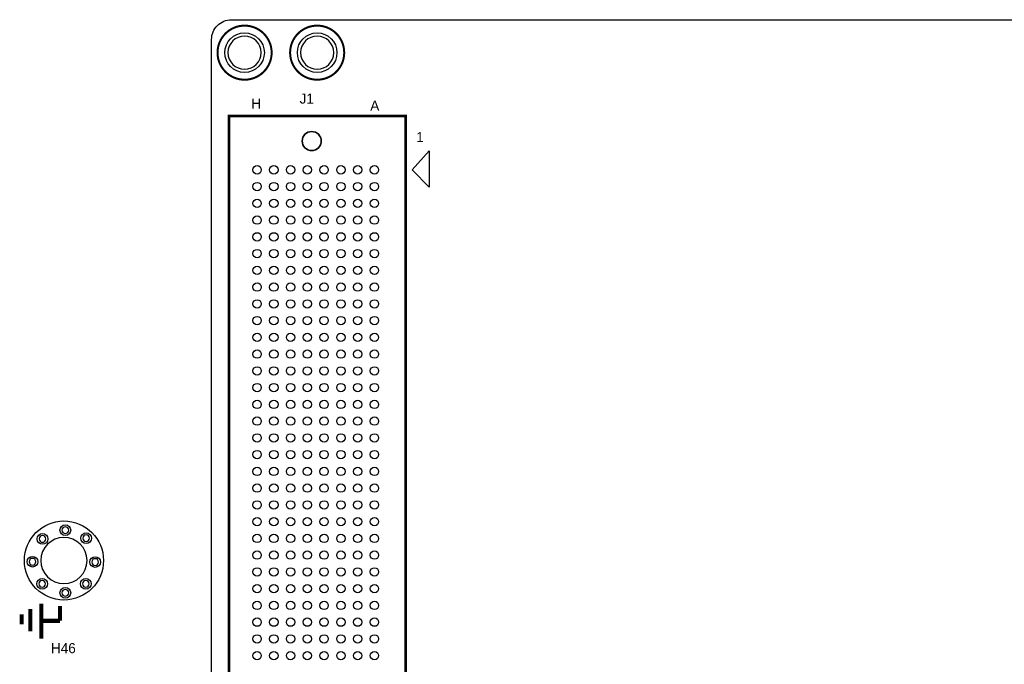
# Model space of a CAD drawing. Extents: x 0 to 260, y 0 to 180.
# Tile 10 of 28: x 49 to 124, y 88 to 137. Entities that reach past the tile are written whole.
import ezdxf

# ---------------------------------------------------------------- set-up
doc = ezdxf.new("R2010")
doc.units = 0
for name, color, linetype in [('BG_DRILLHOLE', 193, 'CONTINUOUS'), ('BG_SILKSCREEN_TOP', 6, 'CONTINUOUS'), ('PG_SILKSCREEN_TOP', 254, 'CONTINUOUS'), ('PIN_TOP', 96, 'CONTINUOUS'), ('RD_SILKSCREEN_TOP', 85, 'CONTINUOUS')]:
    doc.layers.add(name, color=color, linetype=linetype)

msp = doc.modelspace()

# ---------------------------------------------------------------- linework, layer by layer
at = {"layer": 'BG_DRILLHOLE'}
for points in [[(67.65163, 134.514844, 1), (65.13703, 134.514844, 1)], [(73.151492, 134.514844, 1), (70.636892, 134.514844, 1)], [(72.205088, 127.81534, 1), (70.757288, 127.81534, 1)], [(53.06568, 98.3107, 1), (52.55768, 98.3107, 1)], [(51.33848, 97.6503, 1), (50.83048, 97.6503, 1)], [(54.4576, 96.012, 1), (50.9524, 96.012, 1)], [(54.64048, 97.7011, 1), (54.13248, 97.7011, 1)], [(50.57648, 95.9231, 1), (50.06848, 95.9231, 1)], [(55.32628, 95.8977, 1), (54.81828, 95.8977, 1)], [(51.31308, 94.2467, 1), (50.80508, 94.2467, 1)], [(54.61508, 94.2467, 1), (54.10708, 94.2467, 1)], [(53.06568, 93.5609, 1), (52.55768, 93.5609, 1)]]:
    msp.add_lwpolyline(points, format="xyb", close=True, dxfattribs=at)
at = {"layer": 'BG_SILKSCREEN_TOP'}
msp.add_lwpolyline([(63.8937, 53.515514), (63.8937, 135.51535, -0.414214), (65.393824, 137.015474), (177.3936, 137.015474, -0.414214), (178.893724, 135.51535), (178.893724, 131.1656)], format="xyb", dxfattribs=at)
msp.add_lwpolyline([(63.8937, 53.515514), (63.8937, 135.51535, -0.414214), (65.393824, 137.015474), (177.3936, 137.015474, -0.414214), (178.893724, 135.51535), (178.893724, 131.1656)], format="xyb", dxfattribs=at)
msp.add_lwpolyline([(79.083916, 125.624082), (80.377284, 127.078994), (80.377284, 124.330206)], close=True, dxfattribs=at)
at = {"layer": 'PG_SILKSCREEN_TOP', "const_width": 0.1524}
for points in [[(68.444364, 134.514844, 1), (64.344296, 134.514844, 1), (68.444364, 134.514844)], [(73.944226, 134.514844, 1), (69.844158, 134.514844, 1), (73.944226, 134.514844)]]:
    msp.add_lwpolyline(points, format="xyb", dxfattribs=at)
at = {"layer": 'PG_SILKSCREEN_TOP'}
for points, const_width in [([(65.211198, 59.31535), (65.211198, 129.715514), (78.611222, 129.715514), (78.611222, 59.31535), (65.211198, 59.31535)], 0.202946), ([(51.0032, 92.7354), (51.0032, 90.0938)], 0.3048), ([(52.4002, 91.44), (52.4002, 92.5576)], 0.3048), ([(49.5046, 91.9226), (49.5046, 91.186)], 0.3048), ([(50.165, 92.329), (50.165, 90.6526)], 0.3048), ([(51.0032, 91.44), (52.4002, 91.44)], 0.3048)]:
    msp.add_lwpolyline(points, dxfattribs=dict(at, const_width=const_width))
at = {"layer": 'PIN_TOP'}
for centre, radius in [((66.39433, 134.514844), 1.4986), ((71.894192, 134.514844), 1.4986), ((71.481188, 127.81534), 0.7239), ((67.341242, 125.630432), 0.3175), ((68.611242, 125.630432), 0.3175), ((69.881242, 125.630432), 0.3175), ((71.151242, 125.630432), 0.3175), ((72.421242, 125.630432), 0.3175), ((73.691242, 125.630432), 0.3175), ((74.961242, 125.630432), 0.3175), ((76.231242, 125.630432), 0.3175), ((67.341242, 124.360432), 0.3175), ((68.611242, 124.360432), 0.3175), ((69.881242, 124.360432), 0.3175), ((71.151242, 124.360432), 0.3175), ((72.421242, 124.360432), 0.3175), ((73.691242, 124.360432), 0.3175), ((74.961242, 124.360432), 0.3175), ((76.231242, 124.360432), 0.3175), ((67.341242, 123.090432), 0.3175), ((68.611242, 123.090432), 0.3175), ((69.881242, 123.090432), 0.3175), ((71.151242, 123.090432), 0.3175), ((72.421242, 123.090432), 0.3175), ((73.691242, 123.090432), 0.3175), ((74.961242, 123.090432), 0.3175), ((76.231242, 123.090432), 0.3175), ((67.341242, 121.820432), 0.3175), ((68.611242, 121.820432), 0.3175), ((69.881242, 121.820432), 0.3175), ((71.151242, 121.820432), 0.3175), ((72.421242, 121.820432), 0.3175), ((73.691242, 121.820432), 0.3175), ((74.961242, 121.820432), 0.3175), ((76.231242, 121.820432), 0.3175), ((67.341242, 120.550432), 0.3175), ((68.611242, 120.550432), 0.3175), ((69.881242, 120.550432), 0.3175), ((71.151242, 120.550432), 0.3175), ((72.421242, 120.550432), 0.3175), ((73.691242, 120.550432), 0.3175), ((74.961242, 120.550432), 0.3175), ((76.231242, 120.550432), 0.3175), ((67.341242, 119.280432), 0.3175), ((68.611242, 119.280432), 0.3175), ((69.881242, 119.280432), 0.3175), ((71.151242, 119.280432), 0.3175), ((72.421242, 119.280432), 0.3175), ((73.691242, 119.280432), 0.3175), ((74.961242, 119.280432), 0.3175), ((76.231242, 119.280432), 0.3175), ((67.341242, 118.010432), 0.3175), ((68.611242, 118.010432), 0.3175), ((69.881242, 118.010432), 0.3175), ((71.151242, 118.010432), 0.3175), ((72.421242, 118.010432), 0.3175), ((73.691242, 118.010432), 0.3175), ((74.961242, 118.010432), 0.3175), ((76.231242, 118.010432), 0.3175), ((67.341242, 116.740432), 0.3175), ((68.611242, 116.740432), 0.3175), ((69.881242, 116.740432), 0.3175), ((71.151242, 116.740432), 0.3175), ((72.421242, 116.740432), 0.3175), ((73.691242, 116.740432), 0.3175), ((74.961242, 116.740432), 0.3175), ((76.231242, 116.740432), 0.3175), ((67.341242, 115.470432), 0.3175), ((68.611242, 115.470432), 0.3175), ((69.881242, 115.470432), 0.3175), ((71.151242, 115.470432), 0.3175), ((72.421242, 115.470432), 0.3175), ((73.691242, 115.470432), 0.3175), ((74.961242, 115.470432), 0.3175), ((76.231242, 115.470432), 0.3175), ((67.341242, 114.200432), 0.3175), ((68.611242, 114.200432), 0.3175), ((69.881242, 114.200432), 0.3175), ((71.151242, 114.200432), 0.3175), ((72.421242, 114.200432), 0.3175), ((73.691242, 114.200432), 0.3175), ((74.961242, 114.200432), 0.3175), ((76.231242, 114.200432), 0.3175), ((67.341242, 112.930432), 0.3175), ((68.611242, 112.930432), 0.3175), ((69.881242, 112.930432), 0.3175), ((71.151242, 112.930432), 0.3175), ((72.421242, 112.930432), 0.3175), ((73.691242, 112.930432), 0.3175), ((74.961242, 112.930432), 0.3175), ((76.231242, 112.930432), 0.3175), ((67.341242, 111.660432), 0.3175), ((68.611242, 111.660432), 0.3175), ((69.881242, 111.660432), 0.3175), ((71.151242, 111.660432), 0.3175), ((72.421242, 111.660432), 0.3175), ((73.691242, 111.660432), 0.3175), ((74.961242, 111.660432), 0.3175), ((76.231242, 111.660432), 0.3175), ((67.341242, 110.390432), 0.3175), ((68.611242, 110.390432), 0.3175), ((69.881242, 110.390432), 0.3175), ((71.151242, 110.390432), 0.3175), ((72.421242, 110.390432), 0.3175), ((73.691242, 110.390432), 0.3175), ((74.961242, 110.390432), 0.3175), ((76.231242, 110.390432), 0.3175), ((67.341242, 109.120432), 0.3175), ((68.611242, 109.120432), 0.3175), ((69.881242, 109.120432), 0.3175), ((71.151242, 109.120432), 0.3175), ((72.421242, 109.120432), 0.3175), ((73.691242, 109.120432), 0.3175), ((74.961242, 109.120432), 0.3175), ((76.231242, 109.120432), 0.3175), ((67.341242, 107.850432), 0.3175), ((68.611242, 107.850432), 0.3175), ((69.881242, 107.850432), 0.3175), ((71.151242, 107.850432), 0.3175), ((72.421242, 107.850432), 0.3175), ((73.691242, 107.850432), 0.3175), ((74.961242, 107.850432), 0.3175), ((76.231242, 107.850432), 0.3175), ((67.341242, 106.580432), 0.3175), ((68.611242, 106.580432), 0.3175), ((69.881242, 106.580432), 0.3175), ((71.151242, 106.580432), 0.3175), ((72.421242, 106.580432), 0.3175), ((73.691242, 106.580432), 0.3175), ((74.961242, 106.580432), 0.3175), ((76.231242, 106.580432), 0.3175), ((67.341242, 105.310432), 0.3175), ((68.611242, 105.310432), 0.3175), ((69.881242, 105.310432), 0.3175), ((71.151242, 105.310432), 0.3175), ((72.421242, 105.310432), 0.3175), ((73.691242, 105.310432), 0.3175), ((74.961242, 105.310432), 0.3175), ((76.231242, 105.310432), 0.3175), ((67.341242, 104.040432), 0.3175), ((68.611242, 104.040432), 0.3175), ((69.881242, 104.040432), 0.3175), ((71.151242, 104.040432), 0.3175), ((72.421242, 104.040432), 0.3175), ((73.691242, 104.040432), 0.3175), ((74.961242, 104.040432), 0.3175), ((76.231242, 104.040432), 0.3175), ((67.341242, 102.770432), 0.3175), ((68.611242, 102.770432), 0.3175), ((69.881242, 102.770432), 0.3175), ((71.151242, 102.770432), 0.3175), ((72.421242, 102.770432), 0.3175), ((73.691242, 102.770432), 0.3175), ((74.961242, 102.770432), 0.3175), ((76.231242, 102.770432), 0.3175), ((67.341242, 101.500432), 0.3175), ((68.611242, 101.500432), 0.3175), ((69.881242, 101.500432), 0.3175), ((71.151242, 101.500432), 0.3175), ((72.421242, 101.500432), 0.3175), ((73.691242, 101.500432), 0.3175), ((74.961242, 101.500432), 0.3175), ((76.231242, 101.500432), 0.3175), ((67.341242, 100.230432), 0.3175), ((68.611242, 100.230432), 0.3175), ((69.881242, 100.230432), 0.3175), ((71.151242, 100.230432), 0.3175), ((72.421242, 100.230432), 0.3175), ((73.691242, 100.230432), 0.3175), ((74.961242, 100.230432), 0.3175), ((76.231242, 100.230432), 0.3175), ((67.341242, 98.960432), 0.3175), ((68.611242, 98.960432), 0.3175), ((69.881242, 98.960432), 0.3175), ((71.151242, 98.960432), 0.3175), ((72.421242, 98.960432), 0.3175), ((73.691242, 98.960432), 0.3175), ((74.961242, 98.960432), 0.3175), ((76.231242, 98.960432), 0.3175), ((52.705, 96.012), 2.9972), ((52.81168, 98.3107), 0.4064), ((51.08448, 97.6503), 0.4064), ((54.38648, 97.7011), 0.4064), ((67.341242, 97.690432), 0.3175), ((68.611242, 97.690432), 0.3175), ((69.881242, 97.690432), 0.3175), ((71.151242, 97.690432), 0.3175), ((72.421242, 97.690432), 0.3175), ((73.691242, 97.690432), 0.3175), ((74.961242, 97.690432), 0.3175), ((76.231242, 97.690432), 0.3175), ((50.32248, 95.9231), 0.4064), ((55.07228, 95.8977), 0.4064), ((67.341242, 96.420432), 0.3175), ((68.611242, 96.420432), 0.3175), ((69.881242, 96.420432), 0.3175), ((71.151242, 96.420432), 0.3175), ((72.421242, 96.420432), 0.3175), ((73.691242, 96.420432), 0.3175), ((74.961242, 96.420432), 0.3175), ((76.231242, 96.420432), 0.3175), ((67.341242, 95.150432), 0.3175), ((68.611242, 95.150432), 0.3175), ((69.881242, 95.150432), 0.3175), ((71.151242, 95.150432), 0.3175), ((72.421242, 95.150432), 0.3175), ((73.691242, 95.150432), 0.3175), ((74.961242, 95.150432), 0.3175), ((76.231242, 95.150432), 0.3175), ((51.05908, 94.2467), 0.4064), ((54.36108, 94.2467), 0.4064), ((67.341242, 93.880432), 0.3175), ((68.611242, 93.880432), 0.3175), ((69.881242, 93.880432), 0.3175), ((71.151242, 93.880432), 0.3175), ((72.421242, 93.880432), 0.3175), ((73.691242, 93.880432), 0.3175), ((74.961242, 93.880432), 0.3175), ((76.231242, 93.880432), 0.3175), ((52.81168, 93.5609), 0.4064), ((67.341242, 92.610432), 0.3175), ((68.611242, 92.610432), 0.3175), ((69.881242, 92.610432), 0.3175), ((71.151242, 92.610432), 0.3175), ((72.421242, 92.610432), 0.3175), ((73.691242, 92.610432), 0.3175), ((74.961242, 92.610432), 0.3175), ((76.231242, 92.610432), 0.3175), ((67.341242, 91.340432), 0.3175), ((68.611242, 91.340432), 0.3175), ((69.881242, 91.340432), 0.3175), ((71.151242, 91.340432), 0.3175), ((72.421242, 91.340432), 0.3175), ((73.691242, 91.340432), 0.3175), ((74.961242, 91.340432), 0.3175), ((76.231242, 91.340432), 0.3175), ((67.341242, 90.070432), 0.3175), ((68.611242, 90.070432), 0.3175), ((69.881242, 90.070432), 0.3175), ((71.151242, 90.070432), 0.3175), ((72.421242, 90.070432), 0.3175), ((73.691242, 90.070432), 0.3175), ((74.961242, 90.070432), 0.3175), ((76.231242, 90.070432), 0.3175), ((67.341242, 88.800432), 0.3175), ((68.611242, 88.800432), 0.3175), ((69.881242, 88.800432), 0.3175), ((71.151242, 88.800432), 0.3175), ((72.421242, 88.800432), 0.3175), ((73.691242, 88.800432), 0.3175), ((74.961242, 88.800432), 0.3175), ((76.231242, 88.800432), 0.3175)]:
    msp.add_circle(centre, radius, dxfattribs=at)

# ---------------------------------------------------------------- texts
at = {"layer": 'PG_SILKSCREEN_TOP', "width": 1.003333}
for s, p in [('H', (66.9036, 130.2766)), ('A', (75.9206, 130.1242)), ('1', (79.4004, 127.7366))]:
    msp.add_text(s, height=0.762, dxfattribs=at).set_placement(p)
at = {"layer": 'RD_SILKSCREEN_TOP', "width": 1.003333}
for s, p in [('J1', (70.563232, 130.65379)), ('H46', (51.72456, 88.98636))]:
    msp.add_text(s, height=0.762, dxfattribs=at).set_placement(p)

doc.saveas('drawing.dxf')
